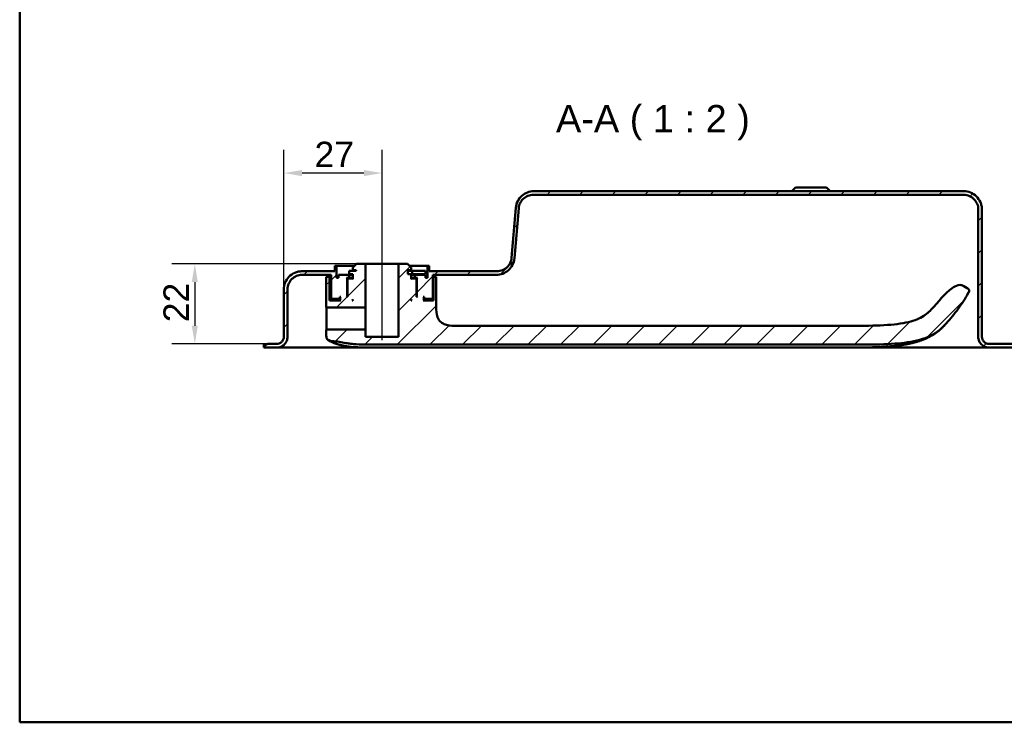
# Model space of a CAD drawing. Header units: millimetres. Extents: x 20 to 833, y 20 to 574.
# Tile 1 of 13: x 20 to 291, y 20 to 213. Entities that reach past the tile are written whole.
import ezdxf

# ---------------------------------------------------------------- set-up
doc = ezdxf.new("R2010")
doc.units = ezdxf.units.MM
doc.header["$LTSCALE"] = 2
for name, color, linetype, lineweight in [('Bemaßungen(DIN)', 7, 'Continuous', 25), ('Mittellinie(DIN)', 7, 'Continuous', 25), ('Sichtbare Kanten(DIN)', 7, 'Continuous', 50), ('Skizziergeometrie(DIN)', 7, 'Continuous', 50), ('Symbole(DIN)', 7, 'Continuous', 25)]:
    doc.layers.add(name, color=color, linetype=linetype, lineweight=lineweight)
doc.layers.add('Schraffur', color=179, linetype='Continuous', lineweight=9, true_color=0x1e1e47)
doc.styles.add('Aktuell-DINGroßer Text', font='arial.ttf')
doc.styles.add('STANDARD-DIN~0', font='arial.ttf')
doc.dimstyles.new('CAD-LAN', dxfattribs={"dimscale": 2, "dimtxt": 3.5, "dimasz": 2.5, "dimexe": 3.175, "dimexo": 0, "dimgap": 0.8, "dimtad": 1, "dimrnd": 1e-08, "dimtxsty": 'STANDARD-DIN~0', "dimcen": 0.09, "dimdle": 10, "dimclrd": 250, "dimclre": 250, "dimclrt": 250, "dimadec": 0, "dimazin": 2, "dimtfac": 1, "dimtmove": 0, "dimatfit": 3, "dimfxl": 1, "dimtolj": 1, "dimtzin": 0, "dimlwd": 25, "dimlwe": 25, "dimarcsym": 0})

# ---------------------------------------------------------------- blocks, each defined once
blk = doc.blocks.new('Ränder Standardrahmen')
at = {"layer": 'Skizziergeometrie(DIN)', "flags": 128}
blk.add_lwpolyline([(10, 10), (10, 287), (410, 287), (410, 10), (10, 10)], dxfattribs=at)
blk = doc.blocks.new('*D24')
at = {"layer": 'Bemaßungen(DIN)', "color": 250, "linetype": 'Continuous', "lineweight": 25, "true_color": 0x3f3f3f, "transparency": 16777216}
for p, q in [((92.67, 139.05), (92.67, 177.4)), ((119.67, 151.05), (119.67, 177.4)), ((114.67, 171.05), (97.67, 171.05))]:
    blk.add_line(p, q, dxfattribs=at)
at = {"layer": 'Bemaßungen(DIN)', "color": 250, "linetype": 'Continuous', "true_color": 0x3f3f3f, "transparency": 16777216}
for points in [[(97.67, 171.88), (97.67, 170.21), (92.67, 171.05)], [(114.67, 171.88), (114.67, 170.21), (119.67, 171.05)]]:
    blk.add_solid(points, dxfattribs=at)
at = {"layer": 'Defpoints', "color": 0, "linetype": 'Continuous', "transparency": 16777216}
for p in [(92.67, 171.05), (119.67, 151.05), (92.67, 139.05)]:
    blk.add_point(p, dxfattribs=at)
at = {"layer": 'Bemaßungen(DIN)', "color": 250, "linetype": 'Continuous', "lineweight": 25, "true_color": 0x3f3f3f, "transparency": 16777216, "insert": (101.09, 179.67), "char_height": 7, "attachment_point": 1, "style": 'STANDARD-DIN~0'}
blk.add_mtext('\\A1;27', dxfattribs=at)
blk = doc.blocks.new('*D25')
at = {"layer": 'Bemaßungen(DIN)', "color": 250, "linetype": 'Continuous', "lineweight": 25, "true_color": 0x3f3f3f, "transparency": 16777216}
for p, q in [((112.67, 146.05), (61.82, 146.05)), ((68.17, 141.05), (68.17, 129.05)), ((88.17, 124.05), (61.82, 124.05))]:
    blk.add_line(p, q, dxfattribs=at)
at = {"layer": 'Bemaßungen(DIN)', "color": 250, "linetype": 'Continuous', "true_color": 0x3f3f3f, "transparency": 16777216}
for points in [[(67.33, 141.05), (69, 141.05), (68.17, 146.05)], [(67.33, 129.05), (69, 129.05), (68.17, 124.05)]]:
    blk.add_solid(points, dxfattribs=at)
at = {"layer": 'Defpoints', "color": 0, "linetype": 'Continuous', "transparency": 16777216}
for p in [(112.67, 146.05), (68.17, 124.05), (88.17, 124.05)]:
    blk.add_point(p, dxfattribs=at)
at = {"layer": 'Bemaßungen(DIN)', "color": 250, "linetype": 'Continuous', "lineweight": 25, "true_color": 0x3f3f3f, "transparency": 16777216, "insert": (59.54, 130.01), "char_height": 7, "attachment_point": 1, "rotation": 90, "style": 'STANDARD-DIN~0'}
blk.add_mtext('\\A1;22', dxfattribs=at)

msp = doc.modelspace()

# ---------------------------------------------------------------- hatches: boundary and pattern name
at = {"layer": 'Schraffur'}
h = msp.add_hatch(dxfattribs=at)
h.set_pattern_fill('ANSI31', color=256, scale=50.8, style=0)
h.set_pattern_definition([(45, (0, 0), (-4.49013, 4.49013), [])])
edge = h.paths.add_edge_path()
edge.add_spline(control_points=[(93.667, 139.046), (93.667, 139.324), (93.695, 139.601), (93.808, 140.137), (93.89, 140.395), (94.208, 141.124), (94.512, 141.561), (95.259, 142.281), (95.692, 142.563), (96.644, 142.948), (97.151, 143.046), (97.667, 143.046)], knot_values=[-0.6314442, -0.6314442, -0.6314442, -0.6314442, -0.5478443, -0.5478443, -0.4667749, -0.4667749, -0.3085769, -0.3085769, -0.1547676, -0.1547676, 0, 0, 0, 0], degree=3, periodic=0)
edge.add_line((97.667, 143.046), (105.667, 143.046))
edge.add_line((105.667, 143.046), (105.667, 136.646))
edge.add_line((105.667, 136.646), (105.867, 136.446))
edge.add_line((105.867, 136.446), (107.967, 136.446))
edge.add_line((107.967, 136.446), (108.067, 136.546))
edge.add_line((108.067, 136.546), (108.067, 137.046))
edge.add_line((108.067, 137.046), (108.367, 137.046))
edge.add_line((108.367, 137.046), (108.167, 136.846))
edge.add_line((108.167, 136.846), (108.167, 136.246))
edge.add_line((108.167, 136.246), (108.367, 136.046))
edge.add_line((108.367, 136.046), (105.228, 136.046))
edge.add_line((105.228, 136.046), (105.228, 142.547))
edge.add_line((105.228, 142.547), (104.343, 142.547))
edge.add_line((104.343, 142.547), (104.343, 134.246))
edge.add_spline(control_points=[(104.343, 134.246), (104.343, 134.232), (104.345, 134.218), (104.35, 134.191), (104.355, 134.178), (104.37, 134.142), (104.386, 134.12), (104.423, 134.084), (104.445, 134.07), (104.492, 134.051), (104.518, 134.046), (104.543, 134.046)], knot_values=[-0.0315719, -0.0315719, -0.0315719, -0.0315719, -0.0273922, -0.0273922, -0.0233389, -0.0233389, -0.0154291, -0.0154291, -0.0077385, -0.0077385, 0, 0, 0, 0], degree=3, periodic=0)
edge.add_line((104.543, 134.046), (115.117, 134.046))
edge.add_line((115.117, 134.046), (115.117, 146.046))
edge.add_line((115.117, 146.046), (112.667, 146.046))
edge.add_line((112.667, 146.046), (111.667, 145.046))
edge.add_line((111.667, 145.046), (111.667, 144.346))
edge.add_line((111.667, 144.346), (112.567, 144.346))
edge.add_line((112.567, 144.346), (112.567, 144.146))
edge.add_line((112.567, 144.146), (110.65, 144.146))
edge.add_line((110.65, 144.146), (110.65, 143.246))
edge.add_line((110.65, 143.246), (111.667, 143.246))
edge.add_line((111.667, 143.246), (111.667, 141.846))
edge.add_line((111.667, 141.846), (111.467, 142.046))
edge.add_line((111.467, 142.046), (110.367, 142.046))
edge.add_line((110.367, 142.046), (110.167, 141.846))
edge.add_line((110.167, 141.846), (110.167, 137.046))
edge.add_line((110.167, 137.046), (109.917, 137.046))
edge.add_line((109.917, 137.046), (110.117, 137.246))
edge.add_line((110.117, 137.246), (110.117, 142.046))
edge.add_line((110.117, 142.046), (109.917, 142.246))
edge.add_line((109.917, 142.246), (110.667, 142.246))
edge.add_line((110.667, 142.246), (110.667, 143.046))
edge.add_line((110.667, 143.046), (107.667, 143.046))
edge.add_line((107.667, 143.046), (107.667, 142.246))
edge.add_line((107.667, 142.246), (107.167, 142.246))
edge.add_line((107.167, 142.246), (107.167, 145.546))
edge.add_line((107.167, 145.546), (106.667, 145.546))
edge.add_line((106.667, 145.546), (106.667, 144.046))
edge.add_line((106.667, 144.046), (97.667, 144.046))
edge.add_spline(control_points=[(97.667, 144.046), (97.319, 144.046), (96.973, 144.01), (96.303, 143.869), (95.981, 143.767), (95.069, 143.369), (94.523, 142.989), (93.623, 142.056), (93.271, 141.514), (92.789, 140.325), (92.667, 139.691), (92.667, 139.046)], knot_values=[-0.7893052, -0.7893052, -0.7893052, -0.7893052, -0.6848053, -0.6848053, -0.5834686, -0.5834686, -0.3857211, -0.3857211, -0.1934595, -0.1934595, 0, 0, 0, 0], degree=3, periodic=0)
edge.add_line((92.667, 139.046), (92.667, 126.046))
edge.add_spline(control_points=[(92.667, 126.046), (92.667, 125.907), (92.653, 125.768), (92.596, 125.5), (92.555, 125.372), (92.396, 125.007), (92.244, 124.788), (91.871, 124.428), (91.654, 124.287), (91.178, 124.095), (90.925, 124.046), (90.667, 124.046)], knot_values=[-0.3157221, -0.3157221, -0.3157221, -0.3157221, -0.2739221, -0.2739221, -0.2333875, -0.2333875, -0.1542884, -0.1542884, -0.0773838, -0.0773838, -0.0000019, -0.0000019, -0.0000019, -0.0000019], degree=3, periodic=0)
edge.add_line((90.667, 124.046), (88.167, 124.046))
edge.add_line((88.167, 124.046), (88.167, 124.016))
edge.add_line((88.167, 124.016), (87.167, 124.016))
edge.add_line((87.167, 124.016), (87.167, 123.046))
edge.add_line((87.167, 123.046), (90.667, 123.046))
edge.add_spline(control_points=[(90.667, 123.046), (90.876, 123.046), (91.083, 123.067), (91.486, 123.152), (91.678, 123.213), (92.226, 123.452), (92.553, 123.68), (93.093, 124.24), (93.305, 124.565), (93.594, 125.279), (93.667, 125.659), (93.667, 126.046)], knot_values=[-0.4735814, -0.4735814, -0.4735814, -0.4735814, -0.4108832, -0.4108832, -0.3500812, -0.3500812, -0.2314327, -0.2314327, -0.1160757, -0.1160757, 0, 0, 0, 0], degree=3, periodic=0)
edge.add_line((93.667, 126.046), (93.667, 139.046))
h.paths.add_polyline_path([(111.467, 136.046), (111.667, 136.246), (111.667, 136.046)], flags=0)
edge = h.paths.add_edge_path()
edge.add_spline(control_points=[(279.667, 165.046), (279.945, 165.046), (280.222, 165.018), (280.758, 164.905), (281.016, 164.823), (281.745, 164.505), (282.182, 164.2), (282.902, 163.454), (283.184, 163.021), (283.569, 162.069), (283.667, 161.562), (283.667, 161.046)], knot_values=[-0.6314442, -0.6314442, -0.6314442, -0.6314442, -0.5478443, -0.5478443, -0.4667749, -0.4667749, -0.3085769, -0.3085769, -0.1547676, -0.1547676, 0, 0, 0, 0], degree=3, periodic=0)
edge.add_line((283.667, 161.046), (283.667, 126.046))
edge.add_spline(control_points=[(283.667, 126.046), (283.667, 125.837), (283.688, 125.63), (283.773, 125.227), (283.834, 125.034), (284.073, 124.487), (284.301, 124.16), (284.861, 123.62), (285.186, 123.408), (285.9, 123.119), (286.28, 123.046), (286.667, 123.046)], knot_values=[-0.4735831, -0.4735831, -0.4735831, -0.4735831, -0.4108832, -0.4108832, -0.3500812, -0.3500812, -0.2314327, -0.2314327, -0.1160757, -0.1160757, -0.0000071, -0.0000071, -0.0000071, -0.0000071], degree=3, periodic=0)
edge.add_line((286.667, 123.046), (301.167, 123.046))
edge.add_line((301.167, 123.046), (301.167, 124.046))
edge.add_line((301.167, 124.046), (286.667, 124.046))
edge.add_spline(control_points=[(286.667, 124.046), (286.528, 124.046), (286.389, 124.06), (286.121, 124.117), (285.993, 124.158), (285.628, 124.317), (285.409, 124.469), (285.049, 124.842), (284.908, 125.059), (284.716, 125.534), (284.667, 125.788), (284.667, 126.046)], knot_values=[-0.3157143, -0.3157143, -0.3157143, -0.3157143, -0.2739221, -0.2739221, -0.2333875, -0.2333875, -0.1542884, -0.1542884, -0.0773838, -0.0773838, 0, 0, 0, 0], degree=3, periodic=0)
edge.add_line((284.667, 126.046), (284.667, 161.046))
edge.add_spline(control_points=[(284.667, 161.046), (284.667, 161.394), (284.631, 161.74), (284.49, 162.41), (284.388, 162.732), (283.99, 163.644), (283.61, 164.19), (282.677, 165.09), (282.135, 165.442), (280.946, 165.924), (280.312, 166.046), (279.667, 166.046)], knot_values=[-0.7893052, -0.7893052, -0.7893052, -0.7893052, -0.6848053, -0.6848053, -0.5834686, -0.5834686, -0.3857211, -0.3857211, -0.1934595, -0.1934595, 0, 0, 0, 0], degree=3, periodic=0)
edge.add_line((279.667, 166.046), (161.44, 166.046))
edge.add_spline(control_points=[(161.44, 166.046), (160.829, 166.046), (160.227, 165.936), (159.105, 165.507), (158.596, 165.2), (157.668, 164.39), (157.27, 163.879), (156.689, 162.734), (156.513, 162.113), (156.458, 161.472)], knot_values=[-0.746746, -0.746746, -0.746746, -0.746746, -0.5633329, -0.5633329, -0.3859905, -0.3859905, -0.193102, -0.193102, 0, 0, 0, 0], degree=3, periodic=0)
edge.add_line((156.458, 161.472), (155.282, 147.705))
edge.add_spline(control_points=[(155.282, 147.705), (155.24, 147.218), (155.111, 146.746), (154.694, 145.881), (154.414, 145.496), (153.705, 144.812), (153.271, 144.529), (152.318, 144.144), (151.811, 144.046), (151.296, 144.046)], knot_values=[-0.5973968, -0.5973968, -0.5973968, -0.5973968, -0.4506663, -0.4506663, -0.3087924, -0.3087924, -0.1544816, -0.1544816, 0, 0, 0, 0], degree=3, periodic=0)
edge.add_line((151.296, 144.046), (132.667, 144.046))
edge.add_line((132.667, 144.046), (132.667, 145.546))
edge.add_line((132.667, 145.546), (132.167, 145.546))
edge.add_line((132.167, 145.546), (132.167, 142.246))
edge.add_line((132.167, 142.246), (131.667, 142.246))
edge.add_line((131.667, 142.246), (131.667, 143.046))
edge.add_line((131.667, 143.046), (128.667, 143.046))
edge.add_line((128.667, 143.046), (128.667, 142.246))
edge.add_line((128.667, 142.246), (129.417, 142.246))
edge.add_line((129.417, 142.246), (129.217, 142.046))
edge.add_line((129.217, 142.046), (129.217, 137.246))
edge.add_line((129.217, 137.246), (129.417, 137.046))
edge.add_line((129.417, 137.046), (129.167, 137.046))
edge.add_line((129.167, 137.046), (129.167, 141.846))
edge.add_line((129.167, 141.846), (128.967, 142.046))
edge.add_line((128.967, 142.046), (127.867, 142.046))
edge.add_line((127.867, 142.046), (127.667, 141.846))
edge.add_line((127.667, 141.846), (127.667, 143.246))
edge.add_line((127.667, 143.246), (126.767, 143.246))
edge.add_line((126.767, 143.246), (126.767, 144.346))
edge.add_line((126.767, 144.346), (127.667, 144.346))
edge.add_line((127.667, 144.346), (127.667, 145.046))
edge.add_line((127.667, 145.046), (126.667, 146.046))
edge.add_line((126.667, 146.046), (124.217, 146.046))
edge.add_line((124.217, 146.046), (124.217, 126.046))
edge.add_line((124.217, 126.046), (115.117, 126.046))
edge.add_line((115.117, 126.046), (115.117, 128.046))
edge.add_line((115.117, 128.046), (104.543, 128.046))
edge.add_spline(control_points=[(104.543, 128.046), (104.53, 128.046), (104.516, 128.045), (104.489, 128.039), (104.476, 128.035), (104.439, 128.019), (104.418, 128.004), (104.382, 127.967), (104.368, 127.945), (104.348, 127.897), (104.343, 127.872), (104.343, 127.846)], knot_values=[-0.0315719, -0.0315719, -0.0315719, -0.0315719, -0.0273918, -0.0273918, -0.0233382, -0.0233382, -0.0154284, -0.0154284, -0.0077381, -0.0077381, 0, 0, 0, 0], degree=3, periodic=0)
edge.add_line((104.343, 127.846), (104.343, 126.27))
edge.add_spline(control_points=[(104.343, 126.27), (104.343, 126.119), (104.343, 125.971), (104.379, 125.74), (104.404, 125.655), (104.487, 125.493), (104.545, 125.425), (104.749, 125.254), (104.923, 125.175), (105.103, 125.094)], knot_values=[-0.1648888, -0.1648888, -0.1648888, -0.1648888, -0.1216223, -0.1216223, -0.0914607, -0.0914607, -0.0593273, -0.0593273, -0.0000074, -0.0000074, -0.0000074, -0.0000074], degree=3, periodic=0)
edge.add_line((105.103, 125.094), (105.672, 124.838))
edge.add_spline(control_points=[(105.672, 124.838), (105.725, 124.814), (105.766, 124.795), (105.862, 124.777), (105.907, 124.779), (105.966, 124.781)], knot_values=[-0.0352044, -0.0352044, -0.0352044, -0.0352044, -0.0177737, -0.0177737, 0, 0, 0, 0], degree=3, periodic=0)
edge.add_spline(control_points=[(105.966, 124.781), (106.603, 124.801), (107.238, 124.734), (108.519, 124.53), (109.148, 124.393), (109.744, 124.289)], knot_values=[-0.3581126, -0.3581126, -0.3581126, -0.3581126, -0.1813191, -0.1813191, 0, 0, 0, 0], degree=3, periodic=0)
edge.add_spline(control_points=[(109.744, 124.289), (110.179, 124.214), (110.62, 124.153), (111.545, 124.049), (112.037, 124.007), (112.526, 123.975)], knot_values=[-0.279174, -0.279174, -0.279174, -0.279174, -0.1469208, -0.1469208, 0, 0, 0, 0], degree=3, periodic=0)
edge.add_spline(control_points=[(112.526, 123.975), (113.657, 123.902), (114.902, 123.879), (117.168, 123.859), (118.348, 123.861), (119.528, 123.861)], knot_values=[-0.6798684, -0.6798684, -0.6798684, -0.6798684, -0.3539335, -0.3539335, 0, 0, 0, 0], degree=3, periodic=0)
edge.add_line((119.528, 123.861), (246.381, 123.862))
edge.add_spline(control_points=[(246.381, 123.862), (254.258, 123.862), (259.828, 123.862), (266.679, 124.864), (268.688, 125.409), (272.562, 127.25), (273.831, 128.542), (274.894, 129.723)], knot_values=[-1.5083222, -1.5083222, -1.5083222, -1.5083222, -0.8447784, -0.8447784, -0.4766175, -0.4766175, 0, 0, 0, 0], degree=3, periodic=0)
edge.add_spline(control_points=[(274.894, 129.723), (276.04, 130.996), (277.116, 132.328), (279.133, 135.115), (280.068, 136.565), (280.929, 138.063)], knot_values=[-1.0323361, -1.0323361, -1.0323361, -1.0323361, -0.5182091, -0.5182091, -0.0000071, -0.0000071, -0.0000071, -0.0000071], degree=3, periodic=0)
edge.add_spline(control_points=[(280.929, 138.063), (281.016, 138.214), (281.104, 138.37), (281.168, 138.597), (281.179, 138.671), (281.171, 138.814), (281.154, 138.879), (281.086, 139.019), (281.03, 139.086), (280.857, 139.248), (280.716, 139.333), (280.578, 139.418)], knot_values=[-0.1747326, -0.1747326, -0.1747326, -0.1747326, -0.122642, -0.122642, -0.09872, -0.09872, -0.076506, -0.076506, -0.0486237, -0.0486237, -0.000008, -0.000008, -0.000008, -0.000008], degree=3, periodic=0)
edge.add_line((280.578, 139.418), (279.711, 139.948))
edge.add_spline(control_points=[(279.711, 139.948), (279.611, 140.009), (279.502, 140.076), (279.256, 140.185), (279.117, 140.232), (278.741, 140.288), (278.471, 140.288), (277.511, 140.05), (276.925, 139.701), (274.512, 138.053), (272.667, 135.52), (270.69, 133.483)], knot_values=[-1.2874361, -1.2874361, -1.2874361, -1.2874361, -1.2013746, -1.2013746, -1.1219386, -1.1219386, -1.0228769, -1.0228769, -0.8514442, -0.8514442, -0.0000003, -0.0000003, -0.0000003, -0.0000003], degree=3, periodic=0)
edge.add_spline(control_points=[(270.69, 133.483), (269.946, 132.716), (269.099, 131.933), (266.568, 130.62), (265.049, 130.126), (258.815, 129.035), (253.233, 129.035), (246.381, 129.035)], knot_values=[-4.1260149, -4.1260149, -4.1260149, -4.1260149, -3.0511221, -3.0511221, -2.0553656, -2.0553656, 0, 0, 0, 0], degree=3, periodic=0)
edge.add_line((246.381, 129.035), (140.53, 129.035))
edge.add_spline(control_points=[(140.53, 129.035), (139.403, 129.035), (138.32, 129.035), (136.937, 129.399), (136.523, 129.567), (135.804, 130.054), (135.517, 130.346), (134.999, 131.136), (134.824, 131.633), (134.53, 133.028), (134.53, 134.01), (134.53, 135.035)], knot_values=[-1.1173729, -1.1173729, -1.1173729, -1.1173729, -0.7826717, -0.7826717, -0.6296764, -0.6296764, -0.486522, -0.486522, -0.3073065, -0.3073065, 0, 0, 0, 0], degree=3, periodic=0)
edge.add_line((134.53, 135.035), (134.53, 142.547))
edge.add_line((134.53, 142.547), (133.828, 142.547))
edge.add_line((133.828, 142.547), (133.828, 136.046))
edge.add_line((133.828, 136.046), (130.967, 136.046))
edge.add_line((130.967, 136.046), (131.167, 136.246))
edge.add_line((131.167, 136.246), (131.167, 136.846))
edge.add_line((131.167, 136.846), (130.967, 137.046))
edge.add_line((130.967, 137.046), (131.267, 137.046))
edge.add_line((131.267, 137.046), (131.267, 136.546))
edge.add_line((131.267, 136.546), (131.367, 136.446))
edge.add_line((131.367, 136.446), (133.467, 136.446))
edge.add_line((133.467, 136.446), (133.667, 136.646))
edge.add_line((133.667, 136.646), (133.667, 143.046))
edge.add_line((133.667, 143.046), (151.093, 143.046))
edge.add_spline(control_points=[(151.093, 143.046), (151.702, 143.046), (152.303, 143.155), (153.421, 143.581), (153.93, 143.887), (154.858, 144.694), (155.257, 145.204), (155.841, 146.349), (156.018, 146.969), (156.074, 147.61)], knot_values=[-0.7457209, -0.7457209, -0.7457209, -0.7457209, -0.5628408, -0.5628408, -0.3859976, -0.3859976, -0.1930948, -0.1930948, 0, 0, 0, 0], degree=3, periodic=0)
edge.add_line((156.074, 147.61), (157.28, 161.395))
edge.add_spline(control_points=[(157.28, 161.395), (157.322, 161.88), (157.451, 162.351), (157.869, 163.213), (158.148, 163.597), (158.856, 164.28), (159.29, 164.563), (160.243, 164.948), (160.75, 165.046), (161.264, 165.046)], knot_values=[-0.5965767, -0.5965767, -0.5965767, -0.5965767, -0.4502726, -0.4502726, -0.3087981, -0.3087981, -0.1544759, -0.1544759, 0, 0, 0, 0], degree=3, periodic=0)
edge.add_line((161.264, 165.046), (279.667, 165.046))
h.paths.add_polyline_path([(127.667, 136.246), (127.867, 136.046), (127.667, 136.046)], flags=0)

# ---------------------------------------------------------------- linework, layer by layer
at = {"layer": 'Mittellinie(DIN)', "linetype": 'Continuous'}
msp.add_line((119.667, 125.046), (119.667, 151.046), dxfattribs=at)
at = {"layer": 'Sichtbare Kanten(DIN)'}
for p, q in [((279.667, 166.046), (161.44, 166.046)), ((233.417, 167.046), (232.417, 166.046)), ((233.417, 167.046), (241.917, 167.046)), ((241.917, 167.046), (242.917, 166.046)), ((161.264, 165.046), (279.667, 165.046)), ((156.458, 161.472), (155.282, 147.705)), ((156.074, 147.61), (157.28, 161.395)), ((283.667, 161.046), (283.667, 126.046)), ((284.667, 126.046), (284.667, 161.046)), ((284.667, 161.046), (284.667, 161.046)), ((284.667, 161.046), (284.667, 126.046)), ((106.667, 144.046), (97.667, 144.046)), ((107.167, 145.546), (106.667, 145.546)), ((106.667, 145.546), (106.667, 144.046)), ((107.167, 142.246), (107.167, 145.546)), ((107.167, 145.546), (112.167, 145.546)), ((112.567, 144.146), (110.65, 144.146)), ((110.65, 144.146), (110.65, 143.246)), ((112.667, 146.046), (111.667, 145.046)), ((111.667, 145.046), (111.667, 144.346)), ((111.667, 144.346), (112.567, 144.346)), ((112.567, 144.346), (112.567, 144.146)), ((115.117, 146.046), (112.667, 146.046)), ((115.117, 134.046), (115.117, 146.046)), ((115.117, 146.046), (124.217, 146.046)), ((126.667, 146.046), (124.217, 146.046)), ((124.217, 146.046), (124.217, 126.046)), ((127.667, 145.046), (126.667, 146.046)), ((126.767, 143.246), (126.767, 144.346)), ((126.767, 144.346), (127.667, 144.346)), ((127.925, 144.146), (126.767, 144.146)), ((127.167, 145.546), (132.167, 145.546)), ((127.667, 144.346), (127.667, 145.046)), ((131.625, 144.146), (127.925, 144.146)), ((127.925, 144.146), (127.925, 143.246)), ((131.625, 144.146), (131.625, 143.246)), ((132.667, 145.546), (132.167, 145.546)), ((132.167, 145.546), (132.167, 142.246)), ((132.667, 144.046), (132.667, 145.546)), ((151.296, 144.046), (132.667, 144.046)), ((97.667, 143.046), (105.667, 143.046)), ((105.228, 142.547), (104.343, 142.547)), ((104.343, 142.547), (104.343, 134.246)), ((105.228, 136.046), (105.228, 142.547)), ((105.667, 142.547), (105.228, 142.547)), ((105.667, 143.046), (105.667, 136.646)), ((107.667, 142.246), (107.167, 142.246)), ((110.667, 143.046), (107.667, 143.046)), ((107.667, 143.046), (107.667, 142.246)), ((110.117, 142.046), (109.917, 142.246)), ((109.917, 142.246), (110.667, 142.246)), ((110.117, 137.246), (110.117, 142.046)), ((110.117, 142.046), (110.367, 142.046)), ((110.367, 142.046), (110.167, 141.846)), ((110.167, 141.846), (110.167, 137.046)), ((111.467, 142.046), (110.367, 142.046)), ((110.65, 143.246), (111.667, 143.246)), ((110.667, 142.246), (110.667, 143.046)), ((110.667, 143.046), (111.667, 143.046)), ((111.667, 142.246), (110.667, 142.246)), ((111.667, 141.846), (111.467, 142.046)), ((111.667, 142.046), (111.467, 142.046)), ((111.667, 143.246), (111.667, 141.846)), ((127.667, 143.246), (126.767, 143.246)), ((127.667, 141.846), (127.667, 143.246)), ((127.667, 143.246), (127.925, 143.246)), ((127.667, 143.046), (128.667, 143.046)), ((128.667, 142.246), (127.667, 142.246)), ((127.867, 142.046), (127.667, 141.846)), ((127.867, 142.046), (127.667, 142.046)), ((128.967, 142.046), (127.867, 142.046)), ((127.925, 143.246), (131.625, 143.246)), ((131.667, 143.046), (128.667, 143.046)), ((128.667, 143.046), (128.667, 142.246)), ((128.667, 142.246), (129.417, 142.246)), ((129.167, 141.846), (128.967, 142.046)), ((128.967, 142.046), (129.217, 142.046)), ((129.167, 137.046), (129.167, 141.846)), ((129.417, 142.246), (129.217, 142.046)), ((129.217, 142.046), (129.217, 137.246)), ((131.667, 142.246), (131.667, 143.046)), ((132.167, 142.246), (131.667, 142.246)), ((133.667, 136.646), (133.667, 143.046)), ((133.667, 143.046), (151.093, 143.046)), ((133.828, 142.547), (133.667, 142.547)), ((134.53, 142.547), (133.828, 142.547)), ((133.828, 142.547), (133.828, 136.046)), ((134.53, 135.035), (134.53, 142.547)), ((92.667, 139.046), (92.667, 126.046)), ((92.667, 126.046), (92.667, 139.046)), ((93.667, 126.046), (93.667, 139.046)), ((280.578, 139.418), (279.711, 139.948)), ((108.367, 136.046), (105.228, 136.046)), ((105.667, 136.646), (105.867, 136.446)), ((105.867, 136.446), (107.967, 136.446)), ((107.967, 136.446), (108.067, 136.546)), ((107.967, 136.446), (108.167, 136.446)), ((108.067, 136.546), (108.067, 137.046)), ((108.067, 137.046), (108.367, 137.046)), ((108.167, 136.546), (108.067, 136.546)), ((108.367, 137.046), (108.167, 136.846)), ((108.167, 136.846), (108.167, 136.246)), ((108.167, 136.246), (108.367, 136.046)), ((109.917, 137.046), (110.117, 137.246)), ((110.167, 137.046), (109.917, 137.046)), ((110.167, 137.246), (110.117, 137.246)), ((111.467, 136.046), (111.667, 136.246)), ((111.667, 136.046), (111.467, 136.046)), ((111.667, 136.246), (111.667, 136.046)), ((127.667, 136.246), (127.867, 136.046)), ((127.667, 136.046), (127.667, 136.246)), ((127.867, 136.046), (127.667, 136.046)), ((129.217, 137.246), (129.167, 137.246)), ((129.417, 137.046), (129.167, 137.046)), ((129.217, 137.246), (129.417, 137.046)), ((131.167, 136.846), (130.967, 137.046)), ((130.967, 137.046), (131.267, 137.046)), ((130.967, 136.046), (131.167, 136.246)), ((133.828, 136.046), (130.967, 136.046)), ((131.167, 136.246), (131.167, 136.846)), ((131.267, 136.546), (131.167, 136.546)), ((131.167, 136.446), (131.367, 136.446)), ((131.267, 137.046), (131.267, 136.546)), ((131.267, 136.546), (131.367, 136.446)), ((131.367, 136.446), (133.467, 136.446)), ((133.467, 136.446), (133.667, 136.646)), ((104.543, 134.046), (115.117, 134.046)), ((115.117, 134.046), (115.117, 131.046)), ((115.117, 131.046), (115.117, 128.046)), ((104.343, 127.846), (104.343, 126.27)), ((115.117, 128.046), (104.543, 128.046)), ((115.117, 126.046), (115.117, 128.046)), ((246.381, 129.035), (140.53, 129.035)), ((92.667, 126.046), (92.667, 126.046)), ((105.103, 125.094), (105.672, 124.838)), ((124.217, 126.046), (115.117, 126.046)), ((88.167, 124.016), (87.167, 124.016)), ((87.167, 124.016), (87.167, 123.046)), ((87.167, 123.046), (87.167, 124.016)), ((87.167, 123.046), (90.667, 123.046)), ((90.667, 124.046), (88.167, 124.046)), ((88.167, 124.046), (88.167, 124.016)), ((88.167, 124.046), (88.167, 124.016)), ((90.691, 123.046), (95.979, 123.046)), ((95.979, 123.046), (116.205, 123.046)), ((116.205, 123.046), (261.129, 123.046)), ((119.528, 123.861), (246.381, 123.862)), ((301.167, 124.046), (286.667, 124.046)), ((286.667, 123.046), (301.167, 123.046))]:
    msp.add_line(p, q, dxfattribs=at)
for points, degree, knots in [([(161.44, 166.046), (160.829, 166.046), (160.227, 165.936), (159.105, 165.507), (158.596, 165.2), (157.668, 164.39), (157.27, 163.879), (156.689, 162.734), (156.513, 162.113), (156.458, 161.472)], 3, [-0.74674605, -0.74674605, -0.74674605, -0.74674605, -0.56333292, -0.56333292, -0.38599047, -0.38599047, -0.19310203, -0.19310203, 0, 0, 0, 0]), ([(284.667, 161.046), (284.667, 161.394), (284.631, 161.74), (284.49, 162.41), (284.388, 162.732), (283.99, 163.644), (283.61, 164.19), (282.677, 165.09), (282.135, 165.442), (280.946, 165.924), (280.312, 166.046), (279.667, 166.046)], 3, [-0.78930523, -0.78930523, -0.78930523, -0.78930523, -0.68480532, -0.68480532, -0.58346864, -0.58346864, -0.38572109, -0.38572109, -0.19345948, -0.19345948, 0, 0, 0, 0]), ([(157.28, 161.395), (157.322, 161.88), (157.451, 162.351), (157.869, 163.213), (158.148, 163.597), (158.856, 164.28), (159.29, 164.563), (160.243, 164.948), (160.75, 165.046), (161.264, 165.046)], 3, [-0.59657674, -0.59657674, -0.59657674, -0.59657674, -0.45027262, -0.45027262, -0.30879806, -0.30879806, -0.15447588, -0.15447588, 0, 0, 0, 0]), ([(279.667, 165.046), (279.945, 165.046), (280.222, 165.018), (280.758, 164.905), (281.016, 164.823), (281.745, 164.505), (282.182, 164.2), (282.902, 163.454), (283.184, 163.021), (283.569, 162.069), (283.667, 161.562), (283.667, 161.046)], 3, [-0.63144419, -0.63144419, -0.63144419, -0.63144419, -0.54784426, -0.54784426, -0.46677491, -0.46677491, -0.30857687, -0.30857687, -0.15476758, -0.15476758, 0, 0, 0, 0]), ([(151.093, 143.046), (151.702, 143.046), (152.303, 143.155), (153.421, 143.581), (153.93, 143.887), (154.858, 144.694), (155.257, 145.204), (155.841, 146.349), (156.018, 146.969), (156.074, 147.61)], 3, [-0.74572093, -0.74572093, -0.74572093, -0.74572093, -0.56284077, -0.56284077, -0.38599757, -0.38599757, -0.19309485, -0.19309485, 0, 0, 0, 0]), ([(155.282, 147.705), (155.24, 147.218), (155.111, 146.746), (154.694, 145.881), (154.414, 145.496), (153.705, 144.812), (153.271, 144.529), (152.318, 144.144), (151.811, 144.046), (151.296, 144.046)], 3, [-0.59739685, -0.59739685, -0.59739685, -0.59739685, -0.45066634, -0.45066634, -0.30879238, -0.30879238, -0.15448162, -0.15448162, -0.00000002, -0.00000002, -0.00000002, -0.00000002]), ([(97.667, 144.046), (97.319, 144.046), (96.973, 144.01), (96.303, 143.869), (95.981, 143.767), (95.069, 143.369), (94.523, 142.989), (93.623, 142.056), (93.271, 141.514), (92.789, 140.325), (92.667, 139.691), (92.667, 139.046)], 3, [-0.78930523, -0.78930523, -0.78930523, -0.78930523, -0.68480532, -0.68480532, -0.58346864, -0.58346864, -0.38572109, -0.38572109, -0.19345948, -0.19345948, 0, 0, 0, 0]), ([(93.667, 139.046), (93.667, 139.324), (93.695, 139.601), (93.808, 140.137), (93.89, 140.395), (94.208, 141.124), (94.512, 141.561), (95.259, 142.281), (95.692, 142.563), (96.644, 142.948), (97.151, 143.046), (97.667, 143.046)], 3, [-0.63144419, -0.63144419, -0.63144419, -0.63144419, -0.54784426, -0.54784426, -0.46677491, -0.46677491, -0.30857687, -0.30857687, -0.15476759, -0.15476759, 0, 0, 0, 0]), ([(279.711, 139.948), (279.611, 140.009), (279.502, 140.076), (279.256, 140.185), (279.117, 140.232), (278.741, 140.288), (278.471, 140.288), (277.511, 140.05), (276.925, 139.701), (274.512, 138.053), (272.667, 135.52), (270.69, 133.483)], 3, [-1.2874361, -1.2874361, -1.2874361, -1.2874361, -1.2013746, -1.2013746, -1.1219386, -1.1219386, -1.0228769, -1.0228769, -0.8514442, -0.8514442, -0.0000003, -0.0000003, -0.0000003, -0.0000003]), ([(280.929, 138.063), (281.016, 138.214), (281.104, 138.37), (281.168, 138.597), (281.179, 138.671), (281.171, 138.814), (281.154, 138.879), (281.086, 139.019), (281.03, 139.086), (280.857, 139.248), (280.716, 139.333), (280.578, 139.418)], 3, [-0.17473264, -0.17473264, -0.17473264, -0.17473264, -0.12264195, -0.12264195, -0.09871995, -0.09871995, -0.07650599, -0.07650599, -0.04862372, -0.04862372, -0.00000804, -0.00000804, -0.00000804, -0.00000804]), ([(280.578, 139.418), (280.722, 139.33), (280.869, 139.242), (281.026, 139.087), (281.06, 139.046), (281.117, 138.958), (281.141, 138.91), (281.17, 138.809), (281.177, 138.755), (281.174, 138.596), (281.142, 138.49), (281.075, 138.332), (281.045, 138.272), (281.008, 138.203), (281, 138.188), (280.98, 138.152), (280.969, 138.133), (280.955, 138.109), (280.951, 138.101), (280.944, 138.089), (280.942, 138.085), (280.938, 138.079), (280.937, 138.076), (280.934, 138.072), (280.933, 138.07), (280.932, 138.068), (280.931, 138.067), (280.93, 138.065), (280.93, 138.064), (280.929, 138.063)], 3, [0, 0, 0, 0, 0.05051559, 0.05051559, 0.06623846, 0.06623846, 0.08204345, 0.08204345, 0.09788017, 0.09788017, 0.12993928, 0.12993928, 0.14980794, 0.14980794, 0.15559386, 0.15559386, 0.16491787, 0.16491787, 0.16962555, 0.16962555, 0.171964, 0.171964, 0.17317906, 0.17317906, 0.1738357, 0.1738357, 0.17419008, 0.17419008, 0.17455971, 0.17455971, 0.17455971, 0.17455971]), ([(274.894, 129.723), (276.04, 130.996), (277.116, 132.328), (279.133, 135.115), (280.068, 136.565), (280.929, 138.063)], 3, [-1.0323361, -1.0323361, -1.0323361, -1.0323361, -0.5182091, -0.5182091, -0.0000071, -0.0000071, -0.0000071, -0.0000071]), ([(104.343, 134.246), (104.343, 134.232), (104.345, 134.218), (104.35, 134.191), (104.355, 134.178), (104.37, 134.142), (104.386, 134.12), (104.423, 134.084), (104.445, 134.07), (104.492, 134.051), (104.518, 134.046), (104.543, 134.046)], 3, [-0.031571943, -0.031571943, -0.031571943, -0.031571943, -0.027392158, -0.027392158, -0.023338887, -0.023338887, -0.015429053, -0.015429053, -0.007738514, -0.007738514, 0, 0, 0, 0]), ([(104.367, 131.046), (104.367, 131.464), (104.365, 132.095), (104.36, 132.836), (104.355, 133.323), (104.351, 133.724), (104.347, 134.021), (104.344, 134.205), (104.343, 134.246), (104.343, 134.246)], 3, [0, 0, 0, 0, 0.12296015, 0.18444022, 0.2459203, 0.30740037, 0.36888044, 0.43036052, 0.49150589, 0.49150589, 0.49150589, 0.49150589]), ([(140.53, 129.035), (139.403, 129.035), (138.32, 129.035), (136.937, 129.399), (136.523, 129.567), (135.804, 130.054), (135.517, 130.346), (134.999, 131.136), (134.824, 131.633), (134.53, 133.028), (134.53, 134.01), (134.53, 135.035)], 3, [-1.1173729, -1.1173729, -1.1173729, -1.1173729, -0.7826717, -0.7826717, -0.6296764, -0.6296764, -0.486522, -0.486522, -0.3073065, -0.3073065, 0, 0, 0, 0]), ([(270.69, 133.483), (269.946, 132.716), (269.099, 131.933), (266.568, 130.62), (265.049, 130.126), (258.815, 129.035), (253.233, 129.035), (246.381, 129.035)], 3, [-4.1260149, -4.1260149, -4.1260149, -4.1260149, -3.0511221, -3.0511221, -2.0553656, -2.0553656, 0, 0, 0, 0]), ([(104.343, 127.846), (104.343, 127.846), (104.344, 127.887), (104.347, 128.071), (104.351, 128.368), (104.355, 128.769), (104.36, 129.256), (104.365, 129.997), (104.367, 130.628), (104.367, 131.046)], 3, [0.49214697, 0.49214697, 0.49214697, 0.49214697, 0.5533206, 0.61480065, 0.6762807, 0.73776075, 0.7992408, 0.86072085, 0.98368095, 0.98368095, 0.98368095, 0.98368095]), ([(104.543, 128.046), (104.53, 128.046), (104.516, 128.045), (104.489, 128.039), (104.476, 128.035), (104.439, 128.019), (104.418, 128.004), (104.382, 127.967), (104.368, 127.945), (104.348, 127.897), (104.343, 127.872), (104.343, 127.846)], 3, [-0.031571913, -0.031571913, -0.031571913, -0.031571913, -0.0273918, -0.0273918, -0.023338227, -0.023338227, -0.015428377, -0.015428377, -0.007738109, -0.007738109, 0, 0, 0, 0]), ([(246.381, 123.862), (254.258, 123.862), (259.828, 123.862), (266.679, 124.864), (268.688, 125.409), (272.562, 127.25), (273.831, 128.542), (274.894, 129.723)], 3, [-1.5083222, -1.5083222, -1.5083222, -1.5083222, -0.8447784, -0.8447784, -0.4766175, -0.4766175, 0, 0, 0, 0]), ([(246.381, 123.047), (246.759, 123.047), (247.514, 123.047), (248.647, 123.048), (250.158, 123.05), (252.047, 123.067), (253.938, 123.098), (255.828, 123.157), (257.717, 123.248), (259.602, 123.384), (261.482, 123.578), (263.353, 123.844), (265.208, 124.202), (267.038, 124.677), (268.823, 125.296), (270.878, 126.25), (272.463, 127.303), (273.611, 128.329), (274.397, 129.171), (274.894, 129.723)], 5, [0, 0, 0, 0, 0, 0, 0.188639, 0.3776471, 0.5666552, 0.7556633, 0.9446714, 1.1336795, 1.3226876, 1.5116957, 1.7007038, 1.8897119, 2.07872, 2.2677281, 2.4567361, 2.6457442, 3.0237604, 3.0237604, 3.0237604, 3.0237604, 3.0237604, 3.0237604]), ([(92.667, 126.046), (92.667, 125.907), (92.653, 125.768), (92.596, 125.5), (92.555, 125.372), (92.396, 125.007), (92.244, 124.788), (91.871, 124.428), (91.654, 124.287), (91.178, 124.095), (90.925, 124.046), (90.667, 124.046)], 3, [-0.31572209, -0.31572209, -0.31572209, -0.31572209, -0.27392213, -0.27392213, -0.23338746, -0.23338746, -0.15428844, -0.15428844, -0.07738379, -0.07738379, -0.00000194, -0.00000194, -0.00000194, -0.00000194]), ([(90.667, 123.046), (90.876, 123.046), (91.083, 123.067), (91.486, 123.152), (91.678, 123.213), (92.226, 123.452), (92.553, 123.68), (93.093, 124.24), (93.305, 124.565), (93.594, 125.279), (93.667, 125.659), (93.667, 126.046)], 3, [-0.47358135, -0.47358135, -0.47358135, -0.47358135, -0.41088319, -0.41088319, -0.35008119, -0.35008119, -0.23143265, -0.23143265, -0.11607569, -0.11607569, 0, 0, 0, 0]), ([(104.343, 126.27), (104.343, 126.119), (104.343, 125.971), (104.379, 125.74), (104.404, 125.655), (104.487, 125.493), (104.545, 125.425), (104.749, 125.254), (104.923, 125.175), (105.103, 125.094)], 3, [-0.1648888, -0.1648888, -0.1648888, -0.1648888, -0.12162228, -0.12162228, -0.09146067, -0.09146067, -0.0593273, -0.0593273, -0.00000738, -0.00000738, -0.00000738, -0.00000738]), ([(107.018, 124.116), (106.92, 124.147), (106.825, 124.179), (106.432, 124.315), (106.161, 124.421), (105.647, 124.639), (105.422, 124.75), (104.91, 125.031), (104.713, 125.214), (104.56, 125.407), (104.569, 125.399), (104.524, 125.456), (104.524, 125.457), (104.511, 125.474)], 3, [0.9123892, 0.9123892, 0.9123892, 0.9123892, 0.9497568, 0.9497568, 1.0715078, 1.0715078, 1.2223249, 1.2223249, 1.51461, 1.51461, 1.8291708, 1.8291708, 2.2485694, 2.2485694, 2.2485694, 2.2485694]), ([(105.672, 124.838), (105.725, 124.814), (105.766, 124.795), (105.862, 124.777), (105.907, 124.779), (105.966, 124.781)], 3, [-0.035204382, -0.035204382, -0.035204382, -0.035204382, -0.017773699, -0.017773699, -0.000000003, -0.000000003, -0.000000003, -0.000000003]), ([(105.966, 124.781), (106.603, 124.801), (107.238, 124.734), (108.519, 124.53), (109.148, 124.393), (109.743, 124.29)], 3, [-0.35811259, -0.35811259, -0.35811259, -0.35811259, -0.18131912, -0.18131912, 0, 0, 0, 0]), ([(283.667, 126.046), (283.667, 125.837), (283.688, 125.63), (283.773, 125.227), (283.834, 125.034), (284.073, 124.487), (284.301, 124.16), (284.861, 123.62), (285.186, 123.408), (285.9, 123.119), (286.28, 123.046), (286.667, 123.046)], 3, [-0.47358314, -0.47358314, -0.47358314, -0.47358314, -0.41088319, -0.41088319, -0.35008119, -0.35008119, -0.23143265, -0.23143265, -0.11607569, -0.11607569, -0.00000713, -0.00000713, -0.00000713, -0.00000713]), ([(286.667, 124.046), (286.528, 124.046), (286.389, 124.06), (286.121, 124.117), (285.993, 124.158), (285.628, 124.317), (285.409, 124.469), (285.049, 124.842), (284.908, 125.059), (284.716, 125.534), (284.667, 125.788), (284.667, 126.046)], 3, [-0.31571427, -0.31571427, -0.31571427, -0.31571427, -0.27392213, -0.27392213, -0.23338746, -0.23338746, -0.15428844, -0.15428844, -0.07738379, -0.07738379, 0, 0, 0, 0]), ([(90.667, 123.046), (90.667, 123.046), (90.667, 123.046), (90.667, 123.046), (90.667, 123.046), (90.668, 123.046), (90.668, 123.046), (90.671, 123.046), (90.677, 123.046), (90.691, 123.046)], 3, [60.49845366, 60.49845366, 60.49845366, 60.49845366, 60.53427733, 60.53427733, 60.56427219, 60.56427219, 60.59426706, 60.59426706, 60.74424136, 60.74424136, 60.74424136, 60.74424136]), ([(106.669, 124.237), (106.796, 124.19), (107.098, 124.085), (107.54, 123.945), (108.057, 123.806), (108.62, 123.678), (108.976, 123.606), (109.078, 123.586)], 5, [19.29728714, 19.29728714, 19.29728714, 19.29728714, 19.29728714, 19.29728714, 19.41438271, 19.54730419, 19.60041559, 19.60041559, 19.60041559, 19.60041559, 19.60041559, 19.60041559]), ([(115.722, 123.056), (115.716, 123.056), (115.71, 123.056), (115.65, 123.057), (115.597, 123.057), (115.258, 123.061), (114.973, 123.065), (113.927, 123.087), (113.167, 123.113), (111.6, 123.216), (110.79, 123.299), (109.472, 123.503), (108.948, 123.604), (108.452, 123.72)], 3, [0.00817973, 0.00817973, 0.00817973, 0.00817973, 0.01005578, 0.01005578, 0.02609863, 0.02609863, 0.11166158, 0.11166158, 0.33990077, 0.33990077, 0.58274554, 0.58274554, 0.74497815, 0.74497815, 0.74497815, 0.74497815]), ([(109.744, 124.289), (110.179, 124.214), (110.62, 124.153), (111.545, 124.049), (112.037, 124.007), (112.526, 123.975)], 3, [-0.27917395, -0.27917395, -0.27917395, -0.27917395, -0.14692081, -0.14692081, 0, 0, 0, 0]), ([(112.526, 123.975), (113.657, 123.902), (114.902, 123.879), (117.168, 123.859), (118.348, 123.861), (119.528, 123.861)], 3, [-0.67986841, -0.67986841, -0.67986841, -0.67986841, -0.35393347, -0.35393347, 0, 0, 0, 0]), ([(119.522, 123.047), (119.53, 123.047), (122.675, 123.047), (129.011, 123.047), (138.565, 123.047), (151.243, 123.047), (167.093, 123.047), (182.96, 123.047), (198.813, 123.047), (213.08, 123.047), (225.771, 123.047), (235.284, 123.046), (241.625, 123.047), (244.796, 123.046), (246.381, 123.047)], 5, [20.6437384, 20.6437384, 20.6437384, 20.6437384, 20.6437384, 20.6437384, 20.6474288, 22.2330696, 23.8187104, 25.4043512, 26.989992, 28.5756328, 30.1612736, 31.7469144, 32.5397348, 33.3329244, 33.3329244, 33.3329244, 33.3329244, 33.3329244, 33.3329244]), ([(261.129, 123.046), (261.344, 123.046), (261.559, 123.046), (261.775, 123.046), (261.976, 123.046), (262.178, 123.046), (262.38, 123.046), (262.481, 123.046), (262.581, 123.046), (262.682, 123.046), (262.978, 123.046), (263.273, 123.046), (263.59, 123.046), (263.598, 123.046), (263.605, 123.046), (263.613, 123.046), (264.5, 123.046), (265.297, 123.046), (266.105, 123.046), (266.119, 123.046), (266.134, 123.046), (266.149, 123.046), (266.969, 123.046), (267.798, 123.046), (268.621, 123.046), (268.629, 123.046), (268.637, 123.046), (268.645, 123.046), (269.472, 123.046), (270.293, 123.046), (271.103, 123.046), (271.11, 123.046), (271.116, 123.046), (271.122, 123.046), (272.755, 123.046), (274.351, 123.046), (275.825, 123.046), (277.31, 123.046), (278.723, 123.046), (279.971, 123.046), (281.22, 123.046), (282.345, 123.046), (283.259, 123.046), (284.169, 123.046), (284.914, 123.046), (285.447, 123.046), (285.449, 123.046), (285.45, 123.046), (285.451, 123.046), (285.715, 123.046), (285.931, 123.046), (286.101, 123.046), (286.103, 123.046), (286.104, 123.046), (286.105, 123.046), (286.274, 123.046), (286.397, 123.046), (286.482, 123.046), (286.483, 123.046), (286.485, 123.046), (286.486, 123.046), (286.569, 123.046), (286.616, 123.046), (286.642, 123.046), (286.642, 123.046), (286.642, 123.046), (286.643, 123.046), (286.664, 123.046), (286.667, 123.046), (286.667, 123.046)], 3, [79.0507351, 79.0507351, 79.0507351, 79.0507351, 79.115326, 79.115326, 79.115326, 79.175852, 79.175852, 79.175852, 79.206115, 79.206115, 79.206115, 79.2947699, 79.2947699, 79.2947699, 79.2969041, 79.2969041, 79.2969041, 79.5442558, 79.5442558, 79.5442558, 79.5487575, 79.5487575, 79.5487575, 79.8000755, 79.8000755, 79.8000755, 79.8025259, 79.8025259, 79.8025259, 80.0549623, 80.0549623, 80.0549623, 80.056924, 80.056924, 80.056924, 80.5656653, 80.5656653, 80.5656653, 81.0782231, 81.0782231, 81.0782231, 81.5913866, 81.5913866, 81.5913866, 82.1026454, 82.1026454, 82.1026454, 82.1037871, 82.1037871, 82.1037871, 82.3575184, 82.3575184, 82.3575184, 82.3596398, 82.3596398, 82.3596398, 82.6121592, 82.6121592, 82.6121592, 82.6164541, 82.6164541, 82.6164541, 82.8648963, 82.8648963, 82.8648963, 82.8687085, 82.8687085, 82.8687085, 83.0774428, 83.0774428, 83.0774428, 83.0774428])]:
    msp.add_open_spline(points, degree=degree, knots=knots, dxfattribs=at)

# ---------------------------------------------------------------- block references
at = {"xscale": 2, "yscale": 2, "zscale": 2}
msp.add_blockref('Ränder Standardrahmen', (0, 0), dxfattribs=at)

# ---------------------------------------------------------------- texts
at = {"layer": 'Symbole(DIN)', "color": 7, "insert": (167.516, 180.046), "char_height": 7.4676, "attachment_point": 7, "style": 'Aktuell-DINGroßer Text'}
msp.add_mtext('A-A ( 1 : 2 )', dxfattribs=at)

# ---------------------------------------------------------------- dimensions: what is measured, and where the dimension line sits
at = {"layer": 'Bemaßungen(DIN)', "color": 250, "linetype": 'Continuous', "lineweight": 25, "true_color": 0x3f3f3f}
for base, p1, p2, angle, picture, middle in [((92.667, 171.046), (119.667, 151.046), (92.667, 139.046), 180, '*D24', (106.167, 171.046)), ((68.167, 124.046), (112.667, 146.046), (88.167, 124.046), 90, '*D25', (68.167, 135.046))]:
    dim = msp.add_linear_dim(base=base, p1=p1, p2=p2, angle=angle, dimstyle='CAD-LAN', override={"dimgap": 0.8, "dimdec": 2, "dimtol": 0, "dimlim": 0, "dimtp": 0, "dimtm": 0, "dimtdec": 2, "dimtofl": 0, "dimatfit": 1}, dxfattribs=at)
    dim.commit()
    dim.dimension.update_dxf_attribs({"geometry": picture, "text_midpoint": middle, "dimtype": 160})

doc.saveas('drawing.dxf')
